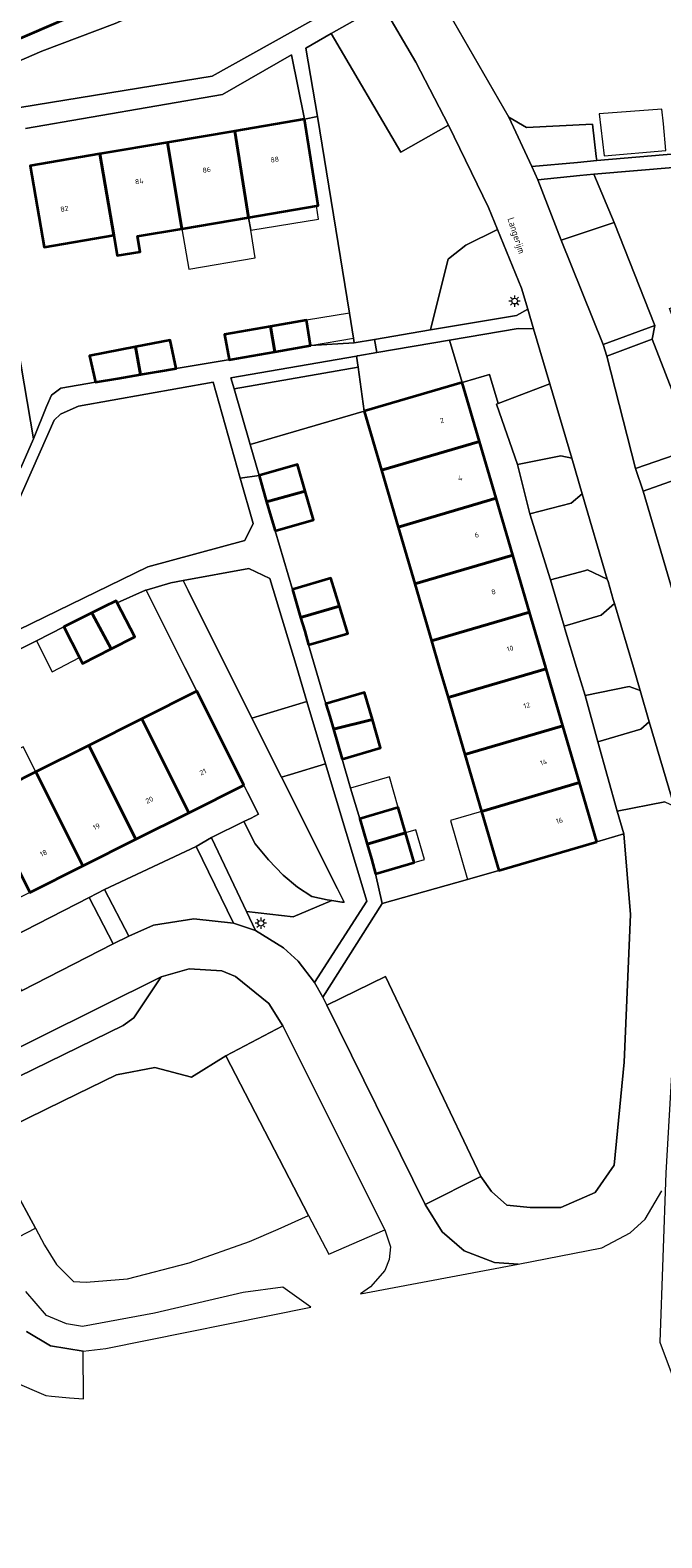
# Model space of a CAD drawing. Header units: metres. Extents: x 108651 to 109770, y 520801 to 521818.
# Tile 17 of 66: x 109297 to 109352, y 520923 to 521056. Entities that reach past the tile are written whole.
import ezdxf
from ezdxf.enums import TextEntityAlignment as Align

# ---------------------------------------------------------------- set-up
doc = ezdxf.new("R2010")
doc.units = ezdxf.units.M
for name, color, linetype, lineweight in [('B-WE-GK-BESCHOEIING-G', 253, 'OB-BESCHOEIING-BLOK', 35), ('B-WE-GR-BEPLANTING_CULTUUR_BODEMBEDEKKER-GV', 253, 'Continuous', 18), ('B-WE-GR-BEPLANTING_CULTUUR_BOSPLANTSOEN-GV', 253, 'Continuous', 18), ('B-WE-GR-BEPLANTING_CULTUUR_HEESTERS-GV', 253, 'Continuous', 18), ('B-WE-GR-BEPLANTING_CULTUUR_ROOS-GV', 253, 'Continuous', 18), ('B-WE-KL-ET_LS_OV_LICHTMAST-S', 253, 'Continuous', 25), ('B-WE-OG-BEBOUWING-GV', 253, 'Continuous', 35), ('B-WE-OG-BEBOUWING-T18', 253, 'Continuous', 18), ('B-WE-OG-BEBOUWING_LUIFEL-GV', 253, 'Continuous', 18), ('B-WE-OG-TERREIN_CULTUURSCHEIDING-GV', 253, 'Continuous', 18), ('B-WE-OG-TERREIN_ERF-GV', 253, 'Continuous', 18), ('B-WE-OG-TOPOGRAFIE-T18', 253, 'Continuous', 18), ('B-WE-OG-WATER_SLOOT-GV', 253, 'Continuous', 18), ('B-WE-VH-KANTVERHARDING-G', 253, 'Continuous', 18), ('B-WE-VH-VERHARDING_ASFALT-GV', 253, 'Continuous', 18), ('B-WE-VH-VERHARDING_BETONSTRAATSTEEN-GV', 253, 'Continuous', 18), ('B-WE-VH-VERHARDING_STRAATBAKSTEEN-GV', 253, 'Continuous', 18)]:
    doc.layers.add(name, color=color, linetype=linetype, lineweight=lineweight)
doc.styles.add('NLCS-ISO-M250-T18', font='NLCS-ISO.ttf', dxfattribs={"height": 0.45})
doc.linetypes.add('OB-BESCHOEIING-BLOK', pattern='A,6,-1,[152,NLCS.SHX,S=2,R=0,X=-1,Y=0]', length=7)

# ---------------------------------------------------------------- blocks, each defined once
blk = doc.blocks.new('SKL-ET_OV_LICHTMAST-SO')
at = {"color": 0, "linetype": 'ByBlock', "lineweight": 18}
for points in [[(-1.25, 0), (-2, 0)], [(-1.41, 1.41), (-0.88, 0.88)], [(0, 2), (0, 1.25)], [(0.88, 0.88), (1.41, 1.41)], [(2, 0), (1.25, 0)], [(-1.41, -1.41), (-0.88, -0.88)], [(0, -1.25), (0, -2)], [(0.88, -0.88), (1.41, -1.41)]]:
    blk.add_lwpolyline(points, dxfattribs=at)
blk.add_circle((0, 0), 1, dxfattribs=at)

msp = doc.modelspace()

# ---------------------------------------------------------------- linework, layer by layer
at = {"layer": 'B-WE-GK-BESCHOEIING-G', "flags": 128}
msp.add_lwpolyline([(109316.34, 521064.51), (109274.86, 521046.61), (109274.36, 521047.78)], dxfattribs=at)
at = {"layer": 'B-WE-GR-BEPLANTING_CULTUUR_BODEMBEDEKKER-GV', "flags": 128}
for points in [[(109331.91, 521029.82), (109339.49, 521031.1), (109340.49, 521031.65), (109339.95, 521033.49), (109337.83, 521038.67), (109335.03, 521037.3), (109333.49, 521036.1), (109333.47, 521036.09)], [(109333.57, 521028.9), (109327.16, 521027.81), (109325.48, 521027.52), (109325.42, 521027.51), (109325.35, 521027.5), (109325.51, 521026.51), (109326.03, 521022.64), (109334.7, 521025.18)]]:
    msp.add_lwpolyline(points, close=True, dxfattribs=at)
at = {"layer": 'B-WE-GR-BEPLANTING_CULTUUR_BOSPLANTSOEN-GV', "flags": 128}
for points in [[(109325.16, 521028.68), (109326.96, 521028.98), (109331.91, 521029.82), (109333.47, 521036.09), (109333.49, 521036.1), (109335.03, 521037.3), (109337.83, 521038.67), (109337.03, 521040.63), (109333.49, 521047.89), (109329.27, 521045.5), (109323.13, 521055.98), (109320.87, 521054.69), (109321.9, 521048.66), (109324.74, 521031.3), (109325.1, 521029.07)], [(109346.33, 521043.57), (109348.12, 521039.31), (109351.71, 521030.21), (109351.48, 521028.99), (109355.22, 521019.36), (109355.85, 521017.4), (109358.75, 521008.09), (109359.39, 521006.13), (109363.73, 520992.22), (109363.95, 520992.24), (109364.59, 520992.33), (109365.22, 520992.48), (109367.07, 520993.03), (109367.74, 520993.23), (109367.14, 520994.81), (109365.72, 520998.53), (109365.15, 521000), (109353.02, 521031.7), (109374.18, 521039.8), (109374.04, 521040.47), (109368.41, 521045.43)], [(109322.73, 520970.19), (109327.92, 520972.72), (109336.34, 520955.06), (109337.28, 520953.72), (109338.64, 520952.52), (109340.71, 520952.3), (109343.42, 520952.3), (109346.46, 520953.64), (109348.13, 520956.04), (109349.01, 520965.16), (109349.57, 520978.18), (109348.97, 520985.32), (109346.6, 520984.62), (109337.93, 520982.08), (109335.18, 520981.29), (109327.63, 520979.15), (109322.38, 520970.88)]]:
    msp.add_lwpolyline(points, close=True, dxfattribs=at)
msp.add_lwpolyline([(109288.64, 521000), (109306.92, 521008.89), (109315.5, 521011.23), (109316.22, 521012.71), (109315.08, 521016.72), (109312.68, 521025.21), (109300.81, 521023.07), (109299.8, 521022.65), (109299.22, 521022.38), (109298.64, 521021.84), (109294.71, 521012.92)], dxfattribs=at)
at = {"layer": 'B-WE-GR-BEPLANTING_CULTUUR_HEESTERS-GV', "flags": 128}
for points in [[(109346.33, 521043.57), (109345.08, 521043.46), (109341.39, 521043.07), (109343.43, 521037.74), (109348.12, 521039.31)], [(109333.57, 521028.9), (109334.7, 521025.18), (109337.12, 521025.89), (109337.87, 521023.32), (109342.43, 521025.06), (109341, 521029.91), (109339.65, 521029.93)], [(109350.02, 521017.58), (109355.22, 521019.36), (109351.48, 521028.99), (109347.47, 521027.48)], [(109325.51, 521026.51), (109325.35, 521027.5), (109314.26, 521025.58), (109314.54, 521024.62)], [(109326.03, 521022.64), (109325.51, 521026.51), (109314.54, 521024.62), (109315.96, 521019.68)], [(109340.66, 521013.56), (109344.32, 521014.51), (109345.3, 521015.33), (109344.37, 521018.48), (109343.42, 521018.68), (109339.59, 521017.93)], [(109350.68, 521015.57), (109353.43, 521006.27), (109358.75, 521008.09), (109355.85, 521017.4)], [(109348.15, 521005.65), (109348.04, 521006.01), (109347.58, 521007.59), (109347.51, 521007.81), (109345.77, 521008.62), (109345.49, 521008.55), (109342.5, 521007.74), (109343.7, 521003.64), (109346.98, 521004.61)], [(109316.05, 520986.71), (109315.39, 520986.39), (109316.4, 520984.43), (109317.59, 520983.01), (109318.87, 520981.66), (109320.14, 520980.61), (109321.42, 520979.79), (109322.78, 520979.49), (109323.18, 520979.42), (109324.05, 520979.27), (109324.27, 520979.28), (109323.68, 520980.45), (109318.74, 520990.32), (109316.12, 520995.54), (109310.48, 521006.8), (109310.04, 521007.69), (109308.95, 521007.49), (109306.78, 521006.84), (109310.2, 521000), (109311.25, 520997.91), (109313.33, 520993.76), (109315.41, 520989.61), (109315.73, 520988.97), (109316.7, 520987.04)], [(109351.23, 520995.2), (109350.41, 520997.98), (109349.44, 520998.32), (109345.56, 520997.54), (109346.68, 520993.44), (109350.48, 520994.56)], [(109303.09, 520980.39), (109305.23, 520976.28), (109307.43, 520977.24), (109310.99, 520977.82), (109314.5, 520977.42), (109311.18, 520984.2)], [(109295.76, 520971.46), (109303.87, 520975.59), (109301.75, 520979.68), (109293.74, 520975.59)]]:
    msp.add_lwpolyline(points, close=True, dxfattribs=at)
at = {"layer": 'B-WE-GR-BEPLANTING_CULTUUR_ROOS-GV', "flags": 128}
msp.add_lwpolyline([(109313.46, 520973.2), (109310.56, 520973.39), (109308.09, 520972.69), (109305.69, 520969.07), (109304.73, 520968.38), (109295.51, 520963.88), (109292.4, 520962.12), (109290.54, 520960.09), (109290.22, 520958.79), (109290.5, 520955.84), (109294.04, 520948.97), (109297, 520950.49), (109295.02, 520954.14), (109293.79, 520957.64), (109294.7, 520959.41), (109299.43, 520961.72), (109304.16, 520964.04), (109307.55, 520964.68), (109310.78, 520963.82), (109313.81, 520965.7), (109318.85, 520968.37), (109317.6, 520970.32), (109314.67, 520972.72)], close=True, dxfattribs=at)
at = {"layer": 'B-WE-OG-BEBOUWING-GV', "flags": 128}
for points in [[(109308.65, 521046.36), (109309.94, 521038.75), (109315.83, 521039.75), (109314.6, 521047.37)], [(109320.76, 521048.41), (109314.6, 521047.37), (109315.83, 521039.75), (109321.81, 521040.76), (109321.98, 521040.79)], [(109309.94, 521038.75), (109308.65, 521046.36), (109302.69, 521045.35), (109303.91, 521038.17), (109304.21, 521036.38), (109306.25, 521036.72), (109306.02, 521038.09)], [(109302.69, 521045.35), (109296.54, 521044.31), (109297.76, 521037.13), (109303.91, 521038.17)], [(109318.14, 521027.89), (109317.75, 521030.1), (109313.7, 521029.42), (109314.12, 521027.2), (109314.12, 521027.18), (109314.76, 521027.29)], [(109318.14, 521027.89), (109321.29, 521028.45), (109320.93, 521030.68), (109317.75, 521030.1)], [(109306.27, 521025.87), (109307.85, 521026.14), (109309.42, 521026.4), (109308.89, 521028.92), (109305.83, 521028.32)], [(109306.27, 521025.87), (109305.83, 521028.32), (109301.76, 521027.52), (109302.29, 521025.19), (109304.28, 521025.53)], [(109334.7, 521025.18), (109326.03, 521022.64), (109327.56, 521017.42), (109336.23, 521019.97)], [(109336.23, 521019.97), (109327.56, 521017.42), (109329.03, 521012.4), (109337.71, 521014.95)], [(109317.41, 521014.64), (109320.83, 521015.57), (109320.14, 521017.92), (109316.75, 521016.95), (109317.08, 521015.79)], [(109318.16, 521012.06), (109321.57, 521013.04), (109320.83, 521015.57), (109317.41, 521014.64), (109317.79, 521013.35)], [(109330.51, 521007.38), (109339.18, 521009.92), (109337.71, 521014.95), (109329.03, 521012.4)], [(109330.51, 521007.38), (109331.98, 521002.36), (109340.65, 521004.9), (109339.18, 521009.92)], [(109319.7, 521006.89), (109320.06, 521005.66), (109320.42, 521004.42), (109323.85, 521005.42), (109323.09, 521007.88)], [(109303.69, 521001.64), (109305.77, 521002.71), (109304.21, 521005.71), (109304.11, 521005.9), (109303.04, 521005.36), (109301.97, 521004.82), (109302.03, 521004.72)], [(109303.69, 521001.64), (109302.03, 521004.72), (109301.97, 521004.82), (109300.73, 521004.2), (109299.49, 521003.58), (109300.89, 521000.87), (109301.15, 521000.34)], [(109321.13, 521002), (109324.6, 521003.01), (109323.85, 521005.42), (109320.42, 521004.42), (109320.78, 521003.21)], [(109331.98, 521002.36), (109332.67, 521000), (109333.45, 520997.34), (109342.13, 520999.88), (109342.09, 521000), (109340.65, 521004.9)], [(109343.6, 520994.86), (109342.13, 520999.88), (109333.45, 520997.34), (109334.93, 520992.31)], [(109315.41, 520989.61), (109313.33, 520993.76), (109311.25, 520997.91), (109306.39, 520995.47), (109310.55, 520987.18)], [(109323.32, 520994.55), (109326.77, 520995.4), (109326.07, 520997.79), (109322.66, 520996.79), (109322.99, 520995.67)], [(109305.87, 520984.83), (109310.55, 520987.18), (109306.39, 520995.47), (109301.71, 520993.12)], [(109324.09, 520991.92), (109327.49, 520992.92), (109326.77, 520995.4), (109323.32, 520994.55), (109323.71, 520993.24)], [(109343.6, 520994.86), (109334.93, 520992.31), (109336.4, 520987.29), (109345.07, 520989.84)], [(109297.03, 520990.78), (109301.19, 520982.48), (109305.87, 520984.83), (109301.71, 520993.12)], [(109297.03, 520990.78), (109292.35, 520988.43), (109296.51, 520980.14), (109301.19, 520982.48)], [(109346.6, 520984.62), (109345.07, 520989.84), (109336.4, 520987.29), (109337.93, 520982.08)], [(109329.7, 520985.41), (109329.05, 520987.63), (109325.64, 520986.64), (109325.97, 520985.52), (109326.29, 520984.4)], [(109329.7, 520985.41), (109326.29, 520984.4), (109326.67, 520983.09), (109327.05, 520981.79), (109330.46, 520982.79)]]:
    msp.add_lwpolyline(points, close=True, dxfattribs=at)
at = {"layer": 'B-WE-OG-BEBOUWING_LUIFEL-GV', "flags": 128}
for points in [[(109352.68, 521045.67), (109352.47, 521048), (109352.35, 521049.32), (109346.8, 521048.9), (109347.23, 521045.19)], [(109321.99, 521039.6), (109321.81, 521040.76), (109315.83, 521039.75), (109316.01, 521038.63)], [(109316.01, 521038.63), (109315.83, 521039.75), (109309.94, 521038.75), (109310.54, 521035.18), (109316.4, 521036.17)], [(109320.93, 521030.68), (109321.29, 521028.45), (109325.1, 521029.07), (109324.74, 521031.3)], [(109297.08, 521002.36), (109298.48, 520999.63), (109300.89, 521000.87), (109299.49, 521003.58)], [(109297.03, 520990.78), (109295.92, 520992.99), (109291.21, 520990.62), (109292.35, 520988.43)], [(109329.05, 520987.63), (109328.26, 520990.35), (109324.84, 520989.35), (109325.64, 520986.64)], [(109337.93, 520982.08), (109336.4, 520987.29), (109333.66, 520986.49), (109335.18, 520981.29)], [(109329.7, 520985.41), (109330.46, 520982.79), (109331.36, 520983.05), (109330.59, 520985.67)]]:
    msp.add_lwpolyline(points, close=True, dxfattribs=at)
at = {"layer": 'B-WE-OG-TERREIN_CULTUURSCHEIDING-GV', "flags": 128}
for points in [[(109323.68, 521064.37), (109322.59, 521065.9), (109322.08, 521066.61), (109321.5, 521067.28), (109320.87, 521067.89), (109320.49, 521068.19), (109315.67, 521066.06), (109316.34, 521064.51), (109274.86, 521046.61), (109274.36, 521047.78), (109273.85, 521047.56), (109273.35, 521047.33), (109275.53, 521042.5), (109282.54, 521046.04), (109287.7, 521049.45), (109291.71, 521051.9), (109297.57, 521054.43), (109304.03, 521056.88), (109309.53, 521059.33), (109313.9, 521060.81), (109318.44, 521062.47)], [(109323.68, 521064.37), (109318.44, 521062.47), (109313.9, 521060.81), (109309.53, 521059.33), (109304.03, 521056.88), (109297.57, 521054.43), (109291.71, 521051.9), (109287.7, 521049.45), (109282.54, 521046.04), (109275.53, 521042.5), (109278.14, 521036.74), (109284.01, 521037.77), (109285.8, 521038.71), (109294.35, 521049.24), (109312.62, 521052.22), (109326.7, 521060.12)], [(109289.13, 521039.75), (109292.65, 521035.68), (109295.7, 521017.63), (109296.82, 521020.2), (109294.32, 521034.95), (109292.74, 521044.26)], [(109310.04, 521007.69), (109310.48, 521006.8), (109316.12, 520995.54), (109320.98, 520996.99), (109320.08, 521000), (109317.7, 521007.86), (109315.84, 521008.74)], [(109319.52, 520990.55), (109318.74, 520990.32), (109323.68, 520980.45), (109324.27, 520979.28), (109324.05, 520979.27), (109323.18, 520979.42), (109319.76, 520977.97), (109315.65, 520978.44), (109316.44, 520976.77), (109318.91, 520975.24), (109320.19, 520974.08), (109321.65, 520972.17), (109326.27, 520979.36), (109322.63, 520991.49)], [(109317.59, 520983.01), (109316.4, 520984.43), (109315.39, 520986.39), (109312.55, 520984.98), (109312.58, 520984.91), (109315.65, 520978.44), (109319.76, 520977.97), (109323.18, 520979.42), (109322.78, 520979.49), (109321.42, 520979.79), (109320.14, 520980.61), (109318.87, 520981.66)], [(109294.7, 520959.41), (109293.79, 520957.64), (109295.02, 520954.14), (109297, 520950.49), (109297.8, 520949), (109298.84, 520947.28), (109300.35, 520945.78), (109301.47, 520945.71), (109305.14, 520946.01), (109310.56, 520947.43), (109315.9, 520949.3), (109318.44, 520950.41), (109321.13, 520951.6), (109313.81, 520965.7), (109310.78, 520963.82), (109307.55, 520964.68), (109304.16, 520964.04), (109299.43, 520961.72)]]:
    msp.add_lwpolyline(points, close=True, dxfattribs=at)
msp.add_lwpolyline([(109352.6, 520988.14), (109348.38, 520987.31), (109348.97, 520985.32), (109349.57, 520978.18), (109349.01, 520965.16), (109348.13, 520956.04), (109346.46, 520953.64), (109343.42, 520952.3), (109340.71, 520952.3), (109338.64, 520952.52), (109337.28, 520953.72), (109336.34, 520955.06), (109331.44, 520952.57), (109332.94, 520950.17), (109334.86, 520948.5), (109337.54, 520947.47), (109339.65, 520947.32), (109347.04, 520948.75), (109349.55, 520950.08), (109350.86, 520951.29), (109352.35, 520953.78)], dxfattribs=at)
at = {"layer": 'B-WE-OG-TERREIN_ERF-GV', "flags": 128}
for points in [[(109374.96, 521070.74), (109344.96, 521068.04), (109331.75, 521060.89), (109338.81, 521048.6), (109340.38, 521047.7), (109346.2, 521047.99), (109346.54, 521045.13), (109346.58, 521044.76), (109370.74, 521046.82)], [(109294.32, 521034.95), (109296.82, 521020.2), (109297.97, 521023.04), (109298.42, 521024.06), (109299.23, 521024.67), (109302.29, 521025.19), (109301.76, 521027.52), (109305.83, 521028.32), (109308.89, 521028.92), (109309.42, 521026.4), (109314.01, 521027.18), (109314.12, 521027.2), (109313.7, 521029.42), (109317.75, 521030.1), (109320.93, 521030.68), (109321.29, 521028.45), (109325.16, 521028.68), (109325.1, 521029.07), (109324.74, 521031.3), (109321.9, 521048.66), (109320.76, 521048.41), (109319.61, 521054.1), (109313.51, 521050.6), (109296.1, 521047.61)], [(109292.35, 520988.43), (109297.03, 520990.78), (109301.71, 520993.12), (109306.39, 520995.47), (109311.25, 520997.91), (109310.2, 521000), (109306.78, 521006.84), (109306.73, 521006.82), (109304.21, 521005.71), (109305.77, 521002.71), (109303.69, 521001.64), (109301.15, 521000.34), (109300.89, 521000.87), (109299.49, 521003.58), (109297.08, 521002.36), (109294.84, 521001.23)]]:
    msp.add_lwpolyline(points, dxfattribs=at)
for points in [[(109303.91, 521038.17), (109297.76, 521037.13), (109296.54, 521044.31), (109302.69, 521045.35), (109308.65, 521046.36), (109314.6, 521047.37), (109320.76, 521048.41), (109321.98, 521040.79), (109321.81, 521040.76), (109315.83, 521039.75), (109309.94, 521038.75), (109306.02, 521038.09), (109306.25, 521036.72), (109304.21, 521036.38)], [(109336.23, 521019.97), (109337.71, 521014.95), (109339.18, 521009.92), (109340.65, 521004.9), (109342.09, 521000), (109342.13, 520999.88), (109343.6, 520994.86), (109345.07, 520989.84), (109346.6, 520984.62), (109348.97, 520985.32), (109348.38, 520987.31), (109346.68, 520993.44), (109345.56, 520997.54), (109344.81, 521000), (109343.76, 521003.42), (109343.7, 521003.64), (109342.5, 521007.74), (109340.66, 521013.56), (109339.59, 521017.93), (109337.72, 521023.26), (109337.87, 521023.32), (109337.12, 521025.89), (109334.7, 521025.18)], [(109315.96, 521019.68), (109316.75, 521016.95), (109320.14, 521017.92), (109320.83, 521015.57), (109321.57, 521013.04), (109318.16, 521012.06), (109319.7, 521006.89), (109323.09, 521007.88), (109323.85, 521005.42), (109324.6, 521003.01), (109321.13, 521002), (109321.7, 521000), (109322.66, 520996.79), (109326.07, 520997.79), (109326.77, 520995.4), (109327.49, 520992.92), (109324.09, 520991.92), (109324.84, 520989.35), (109325.64, 520986.64), (109329.05, 520987.63), (109329.7, 520985.41), (109330.46, 520982.79), (109327.05, 520981.79), (109327.63, 520979.15), (109335.18, 520981.29), (109337.93, 520982.08), (109336.4, 520987.29), (109334.93, 520992.31), (109333.45, 520997.34), (109332.67, 521000), (109331.98, 521002.36), (109330.51, 521007.38), (109329.03, 521012.4), (109327.56, 521017.42), (109326.03, 521022.64)], [(109277.6, 520970.67), (109278.82, 520968.23), (109282.99, 520970.3), (109284.38, 520970.99), (109292.37, 520974.96), (109293.74, 520975.59), (109301.75, 520979.68), (109303.09, 520980.39), (109311.18, 520984.2), (109312.55, 520984.98), (109315.39, 520986.39), (109316.05, 520986.71), (109316.7, 520987.04), (109315.73, 520988.97), (109315.41, 520989.61), (109310.55, 520987.18), (109305.87, 520984.83), (109301.19, 520982.48), (109296.51, 520980.14), (109291.82, 520977.79), (109287.14, 520975.45), (109282.46, 520973.1)]]:
    msp.add_lwpolyline(points, close=True, dxfattribs=at)
at = {"layer": 'B-WE-OG-WATER_SLOOT-GV', "flags": 128}
msp.add_lwpolyline([(109315.67, 521066.06), (109315.04, 521067.53), (109304.13, 521062.73), (109295.97, 521059.15), (109286.06, 521054.79), (109274.51, 521049.71), (109273.69, 521049.35), (109274.36, 521047.78), (109274.86, 521046.61), (109316.34, 521064.51)], close=True, dxfattribs=at)
at = {"layer": 'B-WE-VH-KANTVERHARDING-G', "flags": 128}
for points in [[(109294.71, 521012.92), (109298.64, 521021.84), (109299.22, 521022.38), (109299.8, 521022.65), (109300.81, 521023.07), (109312.68, 521025.21), (109315.08, 521016.72), (109316.75, 521016.95), (109315.96, 521019.68), (109314.54, 521024.62), (109314.26, 521025.58), (109325.35, 521027.5), (109325.42, 521027.51), (109325.48, 521027.52), (109327.16, 521027.81), (109326.96, 521028.98), (109325.16, 521028.68), (109321.29, 521028.45), (109318.14, 521027.89), (109314.76, 521027.29), (109314.12, 521027.18), (109314.12, 521027.2), (109314.01, 521027.18), (109309.42, 521026.4), (109307.85, 521026.14), (109306.27, 521025.87), (109304.28, 521025.53), (109302.29, 521025.19), (109299.23, 521024.67), (109298.42, 521024.06), (109297.97, 521023.04), (109296.82, 521020.2), (109295.7, 521017.63)], [(109294.84, 521001.23), (109297.08, 521002.36), (109299.49, 521003.58), (109300.73, 521004.2), (109301.97, 521004.82), (109303.04, 521005.36), (109304.11, 521005.9), (109304.21, 521005.71), (109306.73, 521006.82), (109306.78, 521006.84), (109308.95, 521007.49), (109310.04, 521007.69), (109315.84, 521008.74), (109317.7, 521007.86), (109320.08, 521000), (109320.98, 520996.99), (109322.63, 520991.49), (109326.27, 520979.36), (109321.65, 520972.17), (109322.38, 520970.88), (109327.63, 520979.15), (109327.05, 520981.79), (109326.67, 520983.09), (109326.29, 520984.4), (109325.97, 520985.52), (109325.64, 520986.64), (109324.84, 520989.35), (109324.09, 520991.92), (109323.71, 520993.24), (109323.32, 520994.55), (109322.99, 520995.67), (109322.66, 520996.79), (109321.7, 521000), (109321.13, 521002), (109320.78, 521003.21), (109320.42, 521004.42), (109320.06, 521005.66), (109319.7, 521006.89), (109318.16, 521012.06), (109317.79, 521013.35), (109317.41, 521014.64), (109317.08, 521015.79), (109316.75, 521016.95), (109315.08, 521016.72), (109316.22, 521012.71), (109315.5, 521011.23), (109306.92, 521008.89), (109288.64, 521000)]]:
    msp.add_lwpolyline(points, dxfattribs=at)
for points in [[(109322.63, 520991.49), (109320.98, 520996.99), (109316.12, 520995.54), (109318.74, 520990.32), (109319.52, 520990.55)], [(109314.5, 520977.42), (109316.44, 520976.77), (109315.65, 520978.44), (109312.58, 520984.91), (109312.55, 520984.98), (109311.18, 520984.2)], [(109303.09, 520980.39), (109301.75, 520979.68), (109303.87, 520975.59), (109305.23, 520976.28)]]:
    msp.add_lwpolyline(points, close=True, dxfattribs=at)
at = {"layer": 'B-WE-VH-VERHARDING_ASFALT-GV', "flags": 128}
for points in [[(109353.43, 521006.27), (109350.68, 521015.57), (109350.02, 521017.58), (109347.47, 521027.48), (109347.14, 521028.53), (109343.43, 521037.74), (109341.39, 521043.07), (109340.85, 521044.24), (109338.81, 521048.6), (109331.75, 521060.89)], [(109327.63, 521058.53), (109330.61, 521053.45), (109333.49, 521047.89), (109337.03, 521040.63), (109337.83, 521038.67), (109339.95, 521033.49), (109340.49, 521031.65), (109341, 521029.91), (109342.43, 521025.06), (109344.37, 521018.48), (109345.3, 521015.33), (109347.51, 521007.81), (109347.58, 521007.59), (109348.04, 521006.01), (109348.15, 521005.65), (109349.82, 521000), (109350.41, 520997.98), (109351.23, 520995.2), (109353.43, 520987.76)], [(109362.31, 520917.4), (109358.97, 520934.3), (109357.59, 520942.01), (109357.34, 520948.96), (109357.46, 520952.38), (109357.51, 520953.8), (109358.84, 520970.41), (109359.25, 520977.06), (109359.46, 520980.75), (109357.77, 520988.57), (109353.43, 520987.76), (109354.09, 520984.19), (109354.2, 520980.55), (109353.57, 520970.65), (109352.69, 520955.39), (109352.16, 520940.41), (109353.33, 520937.28), (109355.26, 520927.71), (109357.28, 520917.66)], [(109291.78, 520964.58), (109308.09, 520972.69), (109310.56, 520973.39), (109313.46, 520973.2), (109314.67, 520972.72), (109317.6, 520970.32), (109318.85, 520968.37), (109327.87, 520950.33), (109328.35, 520948.85), (109328.24, 520947.71), (109327.86, 520946.75), (109326.59, 520945.3), (109325.71, 520944.69), (109339.65, 520947.32), (109337.54, 520947.47), (109334.86, 520948.5), (109332.94, 520950.17), (109331.44, 520952.57), (109322.73, 520970.19), (109322.38, 520970.88), (109321.65, 520972.17), (109320.19, 520974.08), (109318.91, 520975.24), (109316.44, 520976.77), (109314.5, 520977.42), (109310.99, 520977.82), (109307.43, 520977.24), (109305.23, 520976.28), (109303.87, 520975.59), (109295.76, 520971.46)], [(109294.95, 520936.98), (109297.92, 520935.71), (109298.42, 520935.66), (109300, 520935.52), (109301.25, 520935.41), (109301.21, 520939.64), (109298.31, 520940.11), (109296.21, 520941.37)]]:
    msp.add_lwpolyline(points, dxfattribs=at)
at = {"layer": 'B-WE-VH-VERHARDING_BETONSTRAATSTEEN-GV', "flags": 128}
for points in [[(109323.13, 521055.98), (109329.27, 521045.5), (109333.49, 521047.89), (109330.61, 521053.45), (109327.63, 521058.53)], [(109338.81, 521048.6), (109340.85, 521044.24), (109344.89, 521044.61), (109346.58, 521044.76), (109346.54, 521045.13), (109346.2, 521047.99), (109340.38, 521047.7)], [(109341.39, 521043.07), (109345.08, 521043.46), (109346.33, 521043.57), (109368.41, 521045.43), (109374.04, 521040.47), (109373.96, 521040.68), (109373.9, 521040.89), (109373.87, 521041.11), (109373.85, 521041.33), (109373.85, 521041.55), (109373.87, 521041.77), (109373.91, 521041.99), (109373.97, 521042.2), (109374.05, 521042.41), (109374.15, 521042.61), (109374.26, 521042.79), (109374.39, 521042.97), (109370.8, 521046.09), (109370.74, 521046.82), (109346.58, 521044.76), (109344.89, 521044.61), (109340.85, 521044.24)], [(109347.14, 521028.53), (109351.71, 521030.21), (109348.12, 521039.31), (109343.43, 521037.74)], [(109333.57, 521028.9), (109339.65, 521029.93), (109341, 521029.91), (109340.49, 521031.65), (109339.49, 521031.1), (109331.91, 521029.82), (109326.96, 521028.98), (109327.16, 521027.81)], [(109342.43, 521025.06), (109337.87, 521023.32), (109337.72, 521023.26), (109339.59, 521017.93), (109343.42, 521018.68), (109344.37, 521018.48)], [(109344.32, 521014.51), (109340.66, 521013.56), (109342.5, 521007.74), (109345.49, 521008.55), (109345.77, 521008.62), (109347.51, 521007.81), (109345.3, 521015.33)], [(109348.15, 521005.65), (109346.98, 521004.61), (109343.7, 521003.64), (109343.76, 521003.42), (109344.81, 521000), (109345.56, 520997.54), (109349.44, 520998.32), (109350.41, 520997.98), (109349.82, 521000)], [(109351.23, 520995.2), (109350.48, 520994.56), (109346.68, 520993.44), (109348.38, 520987.31), (109352.6, 520988.14), (109353.43, 520987.76)], [(109336.34, 520955.06), (109327.92, 520972.72), (109322.73, 520970.19), (109331.44, 520952.57)], [(109318.85, 520968.37), (109313.81, 520965.7), (109321.13, 520951.6), (109322.9, 520948.18), (109327.87, 520950.33)]]:
    msp.add_lwpolyline(points, close=True, dxfattribs=at)
at = {"layer": 'B-WE-VH-VERHARDING_STRAATBAKSTEEN-GV', "flags": 128}
for points in [[(109326.7, 521060.12), (109312.62, 521052.22), (109294.35, 521049.24)], [(109296.1, 521047.61), (109313.51, 521050.6), (109319.61, 521054.1), (109320.76, 521048.41), (109321.9, 521048.66), (109320.87, 521054.69), (109323.13, 521055.98), (109327.63, 521058.53)], [(109295.51, 520963.88), (109304.73, 520968.38), (109305.69, 520969.07), (109308.09, 520972.69), (109291.78, 520964.58)], [(109296.21, 520941.37), (109298.31, 520940.11), (109301.21, 520939.64), (109303.2, 520939.87), (109321.32, 520943.52), (109318.85, 520945.28), (109315.35, 520944.82), (109307.52, 520942.97), (109301.14, 520941.8), (109299.75, 520942.03), (109297.98, 520942.79), (109296.14, 520944.91)]]:
    msp.add_lwpolyline(points, dxfattribs=at)
for points in [[(109347.14, 521028.53), (109347.47, 521027.48), (109351.48, 521028.99), (109351.71, 521030.21)], [(109350.02, 521017.58), (109350.68, 521015.57), (109355.85, 521017.4), (109355.22, 521019.36)]]:
    msp.add_lwpolyline(points, close=True, dxfattribs=at)

# ---------------------------------------------------------------- block references
at = {"layer": 'B-WE-KL-ET_LS_OV_LICHTMAST-S', "xscale": 0.25, "yscale": 0.25, "zscale": 0.25}
for p in [(109339.33, 521032.36), (109316.91, 520977.41)]:
    msp.add_blockref('SKL-ET_OV_LICHTMAST-SO', p, dxfattribs=at)

# ---------------------------------------------------------------- texts
at = {"layer": 'B-WE-OG-BEBOUWING-T18', "style": 'NLCS-ISO-M250-T18'}
for s, rotation, p in [('88', 9.1, (109318.13, 521044.86)), ('84', 9.6, (109306.16, 521042.94)), ('86', 9.6, (109312.12, 521043.95)), ('82', 10, (109299.55, 521040.51)), ('2', 16.4, (109332.91, 521021.82)), ('4', 16.4, (109334.51, 521016.73)), ('6', 16.4, (109335.98, 521011.71)), ('8', 16.4, (109337.46, 521006.69)), ('10', 16.4, (109338.93, 521001.67)), ('12', 16.4, (109340.4, 520996.65)), ('14', 16.4, (109341.88, 520991.63)), ('21', 26.6, (109311.79, 520990.78)), ('20', 26.6, (109307.06, 520988.3)), ('19', 26.6, (109302.38, 520985.95)), ('16', 16.4, (109343.28, 520986.48)), ('18', 26.6, (109297.7, 520983.61))]:
    msp.add_text(s, height=0.45, rotation=rotation, dxfattribs=at).set_placement(p, align=Align.MIDDLE)
at = {"layer": 'B-WE-OG-TOPOGRAFIE-T18', "style": 'NLCS-ISO-M250-T18'}
msp.add_text('Langerijm', height=0.6, rotation=287.8, dxfattribs=at).set_placement((109339.4, 521038.12), align=Align.MIDDLE)

doc.saveas('drawing.dxf')
